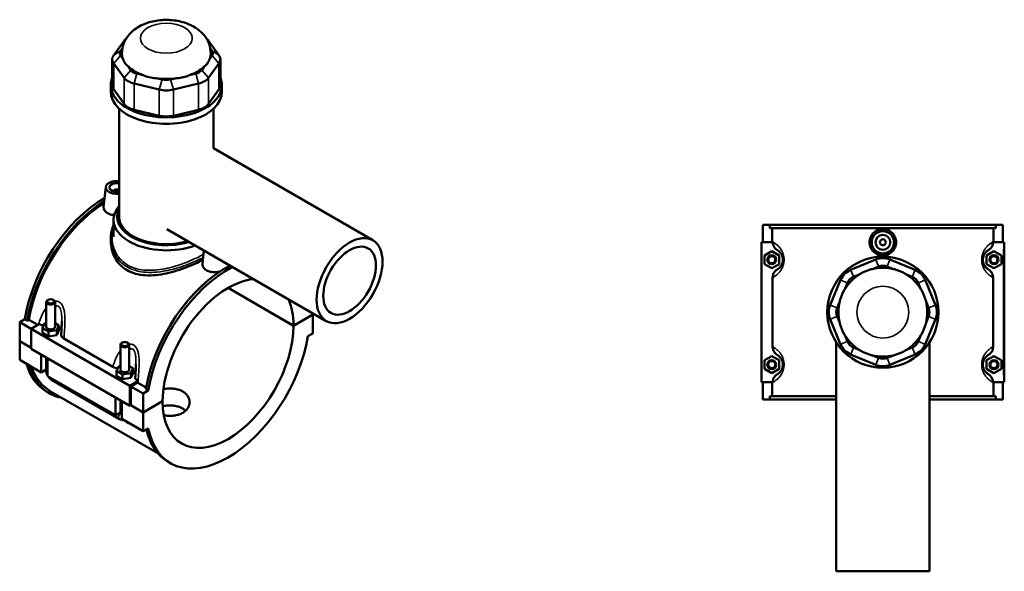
# Model space of a CAD drawing. Header units: millimetres. Extents: x -277 to 997, y -139 to 1170.
# Tile 7 of 7: x -120 to 544, y 797 to 1170. Entities that reach past the tile are written whole.
import ezdxf

# ---------------------------------------------------------------- set-up
doc = ezdxf.new("R2010")
doc.units = ezdxf.units.MM
doc.layers.add('Visible (ANSI)', color=7, linetype='Continuous', lineweight=50)
doc.layers.add('Visible Narrow (ANSI)', color=7, linetype='Continuous', lineweight=35)

msp = doc.modelspace()

# ---------------------------------------------------------------- linework, layer by layer
at = {"layer": 'Visible (ANSI)'}
for p, q in [((-49.99, 1155.58), (-57.01, 1145.79)), ((-52.39, 1148.77), (-51.17, 1150.48)), ((14.02, 1145.79), (7, 1155.58)), ((8.18, 1150.48), (9.4, 1148.77)), ((-50.64, 1143.02), (-52.39, 1145.46)), ((9.4, 1145.46), (7.65, 1143.02)), ((-57.97, 1143.03), (-57.97, 1125.44)), ((-57.01, 1140.27), (-49.99, 1130.48)), ((-45.37, 1135.67), (-47.12, 1138.11)), ((4.13, 1138.11), (2.38, 1135.67)), ((7, 1130.48), (14.02, 1140.27)), ((14.98, 1143.03), (14.98, 1125.44)), ((-37.09, 1132.32), (-41.31, 1133.33)), ((-24.37, 1129.27), (-28.59, 1130.29)), ((-14.4, 1130.29), (-18.62, 1129.27)), ((-1.68, 1133.33), (-5.9, 1132.32)), ((-58.99, 1121.1), (-58.99, 1125.44)), ((-43.23, 1126.58), (-26.28, 1122.53)), ((-16.71, 1122.53), (0.24, 1126.58)), ((16.01, 1121.1), (16.01, 1125.44)), ((-49.99, 1112.89), (-57.01, 1122.67)), ((14.02, 1122.67), (7, 1112.89)), ((-53.37, 1036.59), (-53.37, 1109.7)), ((-26.28, 1104.93), (-43.23, 1108.98)), ((0.24, 1108.98), (-16.71, 1104.93)), ((10.38, 1082.94), (10.38, 1109.7)), ((10.38, 1082.94), (118, 1020.8)), ((-62.36, 1056.74), (-63.8, 1043.34)), ((-56.87, 1054.03), (-56.87, 1053.83)), ((-57.12, 1023.07), (-57.12, 1034.55)), ((381.27, 1031.23), (381.27, 1019.43)), ((381.27, 1031.23), (386.08, 1031.23)), ((386.08, 1031.23), (538.46, 1031.23)), ((386.08, 1028.87), (386.08, 1031.23)), ((538.46, 1031.23), (538.46, 1028.87)), ((538.46, 1031.23), (543.27, 1031.23)), ((543.27, 1031.23), (543.27, 1019.43)), ((-21.12, 1028.38), (86.5, 966.24)), ((538.46, 1028.87), (386.08, 1028.87)), ((387.64, 1019.76), (387.64, 1028.87)), ((536.91, 1019.76), (536.91, 1028.87)), ((-58.99, 1021.87), (-58.99, 1020.05)), ((387.86, 1019.43), (380.27, 1019.43)), ((380.27, 1019.43), (380.27, 925.03)), ((536.69, 1019.43), (543.77, 1019.43)), ((543.77, 1019.43), (544.27, 1019.43)), ((544.27, 925.03), (544.27, 1019.43)), ((3.93, 1013.91), (2.96, 1004.8)), ((382.27, 1010.52), (387.27, 1013.41)), ((382.27, 1004.75), (382.27, 1010.52)), ((387.27, 1013.41), (392.27, 1010.52)), ((392.27, 1010.52), (392.27, 1004.75)), ((537.27, 1013.41), (532.27, 1010.52)), ((532.27, 1010.52), (532.27, 1004.75)), ((542.27, 1010.52), (537.27, 1013.41)), ((542.27, 1004.75), (542.27, 1010.52)), ((387.27, 1001.86), (382.27, 1004.75)), ((392.27, 1004.75), (387.27, 1001.86)), ((457.49, 1007.75), (440.54, 1000.73)), ((484.01, 1000.73), (467.06, 1007.75)), ((532.27, 1004.75), (537.27, 1001.86)), ((537.27, 1001.86), (542.27, 1004.75)), ((442.45, 996.11), (446.68, 997.86)), ((455.18, 1001.38), (459.4, 1003.13)), ((465.14, 1003.13), (469.37, 1001.38)), ((477.87, 997.86), (482.09, 996.11)), ((387.86, 995.62), (387.86, 948.85)), ((433.78, 993.97), (426.75, 977.02)), ((436.64, 987.83), (438.39, 992.05)), ((486.15, 992.05), (487.9, 987.83)), ((497.79, 977.02), (490.77, 993.97)), ((536.69, 948.85), (536.69, 995.62)), ((64.42, 963.07), (20.19, 988.6)), ((20.26, 988.64), (64.42, 963.15)), ((-102.56, 979.08), (-102.56, 962.35)), ((-101.26, 980.55), (-101.68, 980.31)), ((-97.86, 980.55), (-97.44, 980.31)), ((-96.56, 979.08), (-96.56, 962.35)), ((431.37, 975.1), (433.12, 979.33)), ((491.42, 979.33), (493.17, 975.1)), ((64.42, 963.15), (77.5, 970.7)), ((77.5, 970.62), (64.42, 963.07)), ((77.43, 970.66), (77.5, 970.62)), ((77.5, 970.7), (77.5, 971.44)), ((77.5, 957.9), (77.5, 970.62)), ((-120.49, 965.46), (-117.09, 967.42)), ((-120.49, 965.46), (-112.85, 961.05)), ((-120.49, 952.74), (-120.49, 965.46)), ((-115.42, 966.46), (-117.09, 967.42)), ((-114.32, 967.09), (-115.42, 966.46)), ((-108.35, 963.65), (-114.32, 967.09)), ((-107.49, 964.14), (-112.85, 961.05)), ((-105.14, 961.49), (-103.64, 964.71)), ((-103.64, 964.71), (-102.56, 964.88)), ((-96.56, 964.7), (-93.98, 963.22)), ((426.75, 967.45), (433.78, 950.5)), ((433.12, 965.14), (431.37, 969.36)), ((490.77, 950.5), (497.79, 967.45)), ((493.17, 969.36), (491.42, 965.14)), ((-112.85, 961.05), (-112.85, 947.51)), ((-112.85, 961.05), (-46.1, 922.51)), ((-105.14, 958.22), (-105.14, 961.49)), ((-101.05, 959.13), (-105.14, 961.49)), ((-105.14, 958.22), (-101.05, 955.87)), ((-95.48, 960), (-101.05, 959.13)), ((-101.05, 955.87), (-101.05, 959.13)), ((-93.98, 963.22), (-95.48, 960)), ((-95.48, 956.73), (-95.48, 960)), ((-95.48, 956.73), (-93.98, 959.95)), ((-93.98, 959.95), (-93.98, 963.22)), ((74.1, 955.94), (77.5, 957.9)), ((-120.49, 952.74), (-112.85, 948.33)), ((-120.49, 952.66), (-120.42, 952.7)), ((-120.49, 939.94), (-120.49, 952.66)), ((-112.85, 948.25), (-120.49, 952.66)), ((-101.05, 955.87), (-95.48, 956.73)), ((-90.65, 954.42), (-57.58, 935.33)), ((-51.19, 951.65), (-51.62, 951.41)), ((-47.8, 951.65), (-47.38, 951.41)), ((430.77, 951.89), (430.77, 797.23)), ((438.39, 952.41), (436.64, 956.64)), ((487.9, 956.64), (486.15, 952.41)), ((493.77, 951.89), (493.77, 797.23)), ((-112.85, 947.51), (-46.1, 908.97)), ((-52.5, 933.45), (-52.5, 950.18)), ((-46.5, 933.45), (-46.5, 950.18)), ((446.68, 946.6), (442.45, 948.35)), ((482.09, 948.35), (477.87, 946.6)), ((-120.49, 939.94), (-105.92, 931.53)), ((-105.92, 931.53), (-105.92, 943.51)), ((-102.56, 941.57), (-102.56, 932.76)), ((-101.68, 941.06), (-101.68, 929.08)), ((382.27, 939.72), (387.27, 942.61)), ((382.27, 933.95), (382.27, 939.72)), ((387.27, 942.61), (392.27, 939.72)), ((392.27, 939.72), (392.27, 933.95)), ((440.54, 943.73), (457.49, 936.71)), ((459.4, 941.33), (455.18, 943.08)), ((469.37, 943.08), (465.14, 941.33)), ((467.06, 936.71), (484.01, 943.73)), ((537.27, 942.61), (532.27, 939.72)), ((532.27, 939.72), (532.27, 933.95)), ((542.27, 939.72), (537.27, 942.61)), ((542.27, 933.95), (542.27, 939.72)), ((-102.56, 933.47), (-105.92, 931.53)), ((-55.07, 932.59), (-53.58, 935.81)), ((-55.07, 929.32), (-55.07, 932.59)), ((-50.99, 930.23), (-55.07, 932.59)), ((-53.58, 935.81), (-52.5, 935.97)), ((-45.41, 931.09), (-50.99, 930.23)), ((-46.5, 935.8), (-43.92, 934.31)), ((-43.92, 934.31), (-45.41, 931.09)), ((-45.41, 927.83), (-45.41, 931.09)), ((-45.41, 927.83), (-43.92, 931.05)), ((-43.92, 931.05), (-43.92, 934.31)), ((387.27, 931.06), (382.27, 933.95)), ((392.27, 933.95), (387.27, 931.06)), ((532.27, 933.95), (537.27, 931.06)), ((537.27, 931.06), (542.27, 933.95)), ((-101.68, 929.08), (-55.86, 902.63)), ((-98.94, 926.48), (-53.12, 900.03)), ((-55.07, 929.32), (-50.99, 926.96)), ((-50.99, 926.96), (-50.99, 930.23)), ((-50.99, 926.96), (-45.41, 927.83)), ((-46.1, 922.51), (-40.74, 925.61)), ((-40.89, 924.7), (-45.4, 922.1)), ((-35.12, 921.37), (-40.66, 924.57)), ((380.27, 925.03), (387.86, 925.03)), ((381.27, 925.03), (381.27, 913.23)), ((387.64, 915.59), (387.64, 924.71)), ((543.77, 925.03), (536.69, 925.03)), ((536.91, 915.59), (536.91, 924.71)), ((543.27, 925.03), (543.27, 913.23)), ((544.27, 925.03), (543.77, 925.03)), ((-100.43, 917.45), (-102.1, 918.41)), ((-99.67, 918.77), (-27.23, 876.95)), ((-46.1, 908.97), (-46.1, 922.51)), ((-45.4, 922.1), (-37.05, 917.28)), ((-45.4, 922.1), (-45.4, 909.38)), ((-33.65, 919.25), (-37.05, 917.28)), ((-33.65, 919.25), (-35.32, 920.21)), ((-55.86, 902.63), (-55.86, 914.61)), ((-52.5, 903.85), (-52.5, 912.67)), ((-51.62, 912.16), (-51.62, 900.18)), ((-37.05, 917.28), (-37.05, 904.57)), ((-37.05, 904.57), (-23.97, 912.12)), ((-23.97, 912.04), (-37.05, 904.48)), ((-24.04, 912.08), (-23.97, 912.04)), ((386.08, 913.23), (381.27, 913.23)), ((430.77, 915.59), (386.08, 915.59)), ((386.08, 913.23), (386.08, 915.59)), ((386.08, 913.23), (430.77, 913.23)), ((538.46, 915.59), (493.77, 915.59)), ((493.77, 913.23), (538.46, 913.23)), ((538.46, 915.59), (538.46, 913.23)), ((543.27, 913.23), (538.46, 913.23)), ((-52.5, 904.57), (-55.86, 902.63)), ((-45.4, 909.38), (-46.1, 908.97)), ((-37.05, 904.48), (-45.47, 909.34)), ((-45.4, 909.38), (-37.05, 904.57)), ((-37.05, 904.48), (-37.05, 891.77)), ((-51.62, 900.18), (-37.05, 891.77)), ((-37.05, 891.77), (-33.65, 893.73)), ((-18.66, 870.24), (-20.33, 871.2)), ((430.77, 797.23), (493.77, 797.23))]:
    msp.add_line(p, q, dxfattribs=at)
for centre, radius in [((462.27, 1019.43), 7.5), ((462.27, 1019.43), 5), ((462.27, 1019.43), 2), ((387.27, 1007.63), 3), ((537.27, 1007.63), 3), ((387.27, 1007.63), 2.4), ((462.27, 972.23), 37.5), ((537.27, 1007.63), 2.4), ((387.27, 936.83), 3), ((387.27, 936.83), 2.4), ((537.27, 936.83), 3), ((537.27, 936.83), 2.4)]:
    msp.add_circle(centre, radius, dxfattribs=at)
for centre, radius, start, end in [((462.27, 996.2), 12.5, 67.5, 112.5), ((445.32, 989.18), 12.5, 112.5, 157.5), ((462.27, 972.23), 30, 121.31707, 148.68293), ((462.27, 972.23), 30, 105.17253, 119.82747), ((462.27, 972.23), 30, 76.31707, 103.68293), ((462.27, 996.2), 7.5, 67.5, 112.5), ((462.27, 972.23), 30, 60.17253, 74.82747), ((462.27, 972.23), 30, 31.31707, 58.68293), ((479.22, 989.18), 12.5, 22.5, 67.5), ((445.32, 989.18), 7.5, 112.5, 157.5), ((479.22, 989.18), 7.5, 22.5, 67.5), ((462.27, 972.23), 30, 150.17253, 164.82747), ((462.27, 972.23), 30, 15.17253, 29.82747), ((462.27, 972.23), 30, 166.31707, 193.68293), ((462.27, 972.23), 30, 346.31707, 13.68293), ((438.3, 972.23), 12.5, 157.5, 202.5), ((438.3, 972.23), 7.5, 157.5, 202.5), ((486.24, 972.23), 7.5, 337.5, 22.5), ((486.24, 972.23), 12.5, 337.5, 22.5), ((462.27, 972.23), 30, 195.17253, 209.82747), ((462.27, 972.23), 30, 330.17253, 344.82747), ((462.27, 972.23), 30, 211.31707, 238.68293), ((445.32, 955.28), 7.5, 202.5, 247.5), ((462.27, 972.23), 30, 301.31707, 328.68293), ((479.22, 955.28), 7.5, 292.5, 337.5), ((445.32, 955.28), 12.5, 202.5, 247.5), ((462.27, 972.23), 30, 240.17253, 254.82747), ((462.27, 972.23), 30, 285.17253, 299.82747), ((479.22, 955.28), 12.5, 292.5, 337.5), ((462.27, 972.23), 30, 256.31707, 283.68293), ((462.27, 948.26), 7.5, 247.5, 292.5), ((462.27, 948.26), 12.5, 247.5, 292.5)]:
    msp.add_arc(centre, radius, start, end, dxfattribs=at)
for centre, major_axis, start_param, end_param in [((-38.44, 1152.82), (-12.5, 0), 5.657988, 5.890486), ((-4.55, 1152.82), (12.5, 0), 0.392699, 0.625197), ((-45.47, 1143.03), (-12.5, 0), 5.890486, 6.675884), ((-45.47, 1147.11), (-7.5, 0), 5.890486, 6.675884), ((-21.49, 1147.11), (-30, 0), 6.276962, 6.521997), ((-21.49, 1147.11), (30, 0), 6.044373, 6.289408), ((2.48, 1147.11), (7.5, 0), 5.890486, 6.675884), ((2.48, 1143.03), (12.5, 0), 5.890486, 6.675884), ((-21.49, 1147.11), (30, 0), 3.688179, 4.165803), ((-21.49, 1147.11), (30, 0), 5.258975, 5.736599), ((-21.49, 1125.44), (-37.5, 0), 6.048278, 9.659685), ((-38.44, 1133.25), (-12.5, 0), 0.392699, 1.178097), ((-38.44, 1137.33), (-7.5, 0), 0.392699, 1.178097), ((-21.49, 1147.11), (30, 0), 4.473577, 4.951201), ((-4.55, 1137.33), (-7.5, 0), 1.963495, 2.748894), ((-4.55, 1133.25), (12.5, 0), 5.105088, 5.890486), ((-45.47, 1125.44), (-12.5, 0), 0, 0.392699), ((-21.49, 1133.28), (-7.5, 0), 1.178097, 1.963495), ((2.48, 1125.44), (12.5, 0), 5.890486, 6.283185), ((-21.49, 1121.1), (-37.5, 0), 0, 3.141593), ((-21.49, 1129.19), (12.5, 0), 4.31969, 5.105088), ((-38.44, 1115.65), (-12.5, 0), 0.392699, 1.178097), ((-4.55, 1115.65), (-12.5, 0), 1.963495, 2.748894), ((-21.49, 1111.6), (-12.5, 0), 1.178097, 1.963495), ((-54.87, 1056.48), (-7.5, 0), 4.510971, 8.055399), ((-54.87, 1056.48), (-5, 0), 4.407604, 8.158767), ((-54.87, 1054.03), (-2, 0), 3.863994, 6.460896), ((-63.21, 985.77), (-38.89, -67.36), 3.925907, 5.295511), ((-61.55, 984.8), (38.89, 67.36), 0.818748, 2.153918), ((-61.55, 984.8), (-38.13, -66.03), 3.963667, 5.291407), ((-21.49, 1034.55), (-35.63, 0), 5.820231, 8.433071), ((-21.49, 1036.59), (-33.13, 0), 6.007593, 8.339107), ((-21.49, 1036.59), (-31.88, 0), 0, 2.043756), ((18.56, 938.56), (38.89, 67.36), 0.730134, 2.153918), ((20.22, 937.59), (-38.89, -67.36), 3.871726, 5.295511), ((20.22, 937.59), (31.25, 54.13), 0.383972, 2.355394), ((-99.56, 979.08), (3, 0), 2.356194, 7.068583), ((20.22, 937.59), (31.25, 54.13), 5.498587, 5.899214), ((-99.56, 962.35), (-3, 0), 0, 3.141593), ((-99.56, 959.09), (7.5, 0), 0.250955, 0.732403), ((20.22, 937.59), (-31.25, -54.13), 5.498587, 8.63858), ((-49.5, 950.18), (3, 0), 2.356194, 7.068583), ((20.22, 937.59), (-38.89, -67.36), 5.700064, 8.437103), ((-63.21, 985.77), (-38.89, -67.36), 5.785071, 6.283185), ((-61.55, 984.8), (-38.89, -67.36), 5.785071, 6.48154), ((-61.55, 984.8), (-38.13, -66.03), 5.823191, 6.283185), ((-49.5, 933.45), (-3, 0), 0, 3.141593), ((-49.5, 930.18), (7.5, 0), 0.250955, 0.732403), ((18.56, 938.56), (-38.89, -67.36), 5.731143, 6.283185)]:
    msp.add_ellipse(centre, major_axis=major_axis, ratio=0.57735, start_param=start_param, end_param=end_param, dxfattribs=at)
for centre, major_axis in [((102.25, 993.52), (15.75, 27.28)), ((102.25, 993.52), (12.6, 21.82)), ((-99.56, 979.57), (-2.4, 0)), ((-49.5, 950.67), (-2.4, 0))]:
    msp.add_ellipse(centre, major_axis=major_axis, ratio=0.57735, dxfattribs=at)
for points, knots in [([(8.5, 1147.22), (8.48, 1149.37), (8.07, 1151.49), (6.59, 1155.53), (5.48, 1157.4), (2.63, 1160.99), (0.8, 1162.59), (-3.63, 1165.61), (-6.32, 1166.84), (-12.21, 1168.74), (-15.43, 1169.32), (-21.91, 1169.75), (-25.16, 1169.6), (-31.54, 1168.54), (-34.66, 1167.65), (-40.55, 1164.94), (-43.33, 1163.15), (-47.63, 1158.71), (-49.29, 1156.3), (-51.06, 1151.51), (-51.47, 1149.37), (-51.49, 1147.22)], [5.50401, 5.50401, 5.50401, 5.50401, 5.706621, 5.706621, 5.927202, 5.927202, 6.201797, 6.201797, 6.558543, 6.558543, 6.954801, 6.954801, 7.346992, 7.346992, 7.74142, 7.74142, 8.130122, 8.130122, 8.429783, 8.429783, 8.633157, 8.633157, 8.633157, 8.633157]), ([(-50.64, 1143.02), (-50.27, 1141.94), (-49.77, 1140.98), (-49.21, 1140.2), (-48.65, 1139.42), (-47.94, 1138.69), (-47.12, 1138.11)], [-0.4379883, -0.4379883, -0.4379883, -0.4379883, 0, 0, 0, 0.4379883, 0.4379883, 0.4379883, 0.4379883]), ([(4.13, 1138.11), (4.95, 1138.69), (5.66, 1139.42), (6.22, 1140.2), (6.78, 1140.98), (7.28, 1141.94), (7.65, 1143.02)], [-0.4379883, -0.4379883, -0.4379883, -0.4379883, 0, 0, 0, 0.4379883, 0.4379883, 0.4379883, 0.4379883]), ([(-37.09, 1132.32), (-35.75, 1131.65), (-34.32, 1131.15), (-32.97, 1130.83), (-31.63, 1130.5), (-30.11, 1130.3), (-28.59, 1130.29)], [-0.4379883, -0.4379883, -0.4379883, -0.4379883, 0, 0, 0, 0.4379883, 0.4379883, 0.4379883, 0.4379883]), ([(-14.4, 1130.29), (-12.88, 1130.3), (-11.36, 1130.5), (-10.02, 1130.83), (-8.67, 1131.15), (-7.24, 1131.65), (-5.9, 1132.32)], [-0.4379883, -0.4379883, -0.4379883, -0.4379883, 0, 0, 0, 0.4379883, 0.4379883, 0.4379883, 0.4379883]), ([(-56.66, 1037.84), (-57.22, 1037.88), (-57.77, 1037.95), (-59.41, 1038.28), (-60.42, 1038.65), (-62.01, 1039.57), (-62.69, 1040.18), (-63.6, 1041.53), (-63.82, 1042.28), (-63.81, 1043.1), (-63.81, 1043.22), (-63.79, 1043.34)], [2.197951, 2.197951, 2.197951, 2.197951, 2.360736, 2.360736, 2.698215, 2.698215, 3.035694, 3.035694, 3.373173, 3.373173, 3.428959, 3.428959, 3.428959, 3.428959]), ([(-58.99, 1021.87), (-58.99, 1022.67), (-58.95, 1023.47), (-58.79, 1025.05), (-58.67, 1025.84), (-58.34, 1027.38), (-58.14, 1028.14), (-57.67, 1029.58), (-57.41, 1030.26), (-57.12, 1030.93)], [25.886316, 25.886316, 25.886316, 25.886316, 26.185313, 26.185313, 26.481992, 26.481992, 26.774257, 26.774257, 27.047153, 27.047153, 27.047153, 27.047153]), ([(471.24, 1019.43), (471.24, 1018.31), (471.01, 1017.11), (470.09, 1014.91), (469.4, 1013.9), (467.81, 1012.32), (466.8, 1011.64), (464.6, 1010.73), (463.4, 1010.51), (461.15, 1010.51), (459.95, 1010.73), (457.75, 1011.64), (456.74, 1012.32), (455.14, 1013.9), (454.45, 1014.91), (453.53, 1017.11), (453.31, 1018.31), (453.31, 1020.56), (453.53, 1021.76), (454.45, 1023.96), (455.14, 1024.96), (456.74, 1026.54), (457.75, 1027.22), (459.95, 1028.13), (461.15, 1028.35), (463.4, 1028.35), (464.6, 1028.13), (466.8, 1027.22), (467.81, 1026.54), (469.4, 1024.96), (470.09, 1023.96), (471.01, 1021.76), (471.24, 1020.56), (471.24, 1019.43)], [0, 0, 0, 0, 0.337479, 0.337479, 0.674958, 0.674958, 1.012033, 1.012033, 1.349107, 1.349107, 1.686182, 1.686182, 2.023257, 2.023257, 2.360736, 2.360736, 2.698215, 2.698215, 3.035694, 3.035694, 3.373173, 3.373173, 3.710248, 3.710248, 4.047322, 4.047322, 4.384397, 4.384397, 4.721472, 4.721472, 5.058951, 5.058951, 5.39643, 5.39643, 5.39643, 5.39643]), ([(3.26, 1007.64), (2.04, 1006.98), (0.73, 1006.31), (-2.72, 1004.66), (-4.95, 1003.69), (-9.57, 1001.87), (-11.97, 1001.02), (-16.77, 999.53), (-19.18, 998.9), (-23.82, 997.9), (-26.23, 997.51), (-31.03, 997.05), (-33.42, 996.98), (-38.04, 997.28), (-40.26, 997.64), (-44.4, 998.8), (-46.31, 999.6), (-49.71, 1001.56), (-51.29, 1002.77), (-54.06, 1005.6), (-55.24, 1007.21), (-57.13, 1010.67), (-57.85, 1012.53), (-58.78, 1016.3), (-58.99, 1018.21), (-58.99, 1020.05)], [6.000791, 6.000791, 6.000791, 6.000791, 6.480829, 6.480829, 7.200111, 7.200111, 7.919393, 7.919393, 8.638675, 8.638675, 9.35978, 9.35978, 10.080885, 10.080885, 10.80199, 10.80199, 11.523094, 11.523094, 12.244199, 12.244199, 12.965304, 12.965304, 13.686409, 13.686409, 14.407514, 14.407514, 14.407514, 14.407514]), ([(387.86, 1019.43), (387.88, 1018.83), (387.99, 1018.23), (388.4, 1017.01), (388.72, 1016.4), (389.65, 1015.14), (390.33, 1014.54), (391.09, 1014.09)], [-0.6534009, -0.6534009, -0.6534009, -0.6534009, -0.4708873, -0.4708873, -0.2673709, -0.2673709, 0, 0, 0, 0]), ([(533.45, 1014.09), (534.07, 1014.45), (534.63, 1014.91), (535.58, 1016), (535.96, 1016.63), (536.5, 1017.98), (536.66, 1018.7), (536.69, 1019.43)], [-0.6743181, -0.6743181, -0.6743181, -0.6743181, -0.4592679, -0.4592679, -0.2415207, -0.2415207, -0.0216276, -0.0216276, -0.0216276, -0.0216276]), ([(391.09, 1014.09), (391.23, 1014.01), (391.38, 1013.91), (391.79, 1013.63), (392.07, 1013.41), (392.62, 1012.9), (392.88, 1012.63), (393.36, 1012.02), (393.59, 1011.7), (393.95, 1011.05), (394.09, 1010.77), (394.36, 1010.1), (394.5, 1009.7), (394.66, 1008.95), (394.72, 1008.62), (394.76, 1008.07), (394.77, 1007.85), (394.77, 1007.63), (394.77, 1007.42), (394.76, 1007.2), (394.72, 1006.64), (394.66, 1006.31), (394.5, 1005.56), (394.36, 1005.16), (394.09, 1004.49), (393.95, 1004.21), (393.59, 1003.57), (393.36, 1003.24), (392.88, 1002.63), (392.62, 1002.36), (392.07, 1001.86), (391.79, 1001.64), (391.38, 1001.35), (391.23, 1001.26), (391.09, 1001.18)], [0.742388, 0.742388, 0.742388, 0.742388, 1.062138, 1.062138, 1.567436, 1.567436, 1.970595, 1.970595, 2.320708, 2.320708, 2.548194, 2.548194, 2.813573, 2.813573, 3.00426, 3.00426, 3.12344, 3.12344, 3.12344, 3.24262, 3.24262, 3.433307, 3.433307, 3.698686, 3.698686, 3.926172, 3.926172, 4.276286, 4.276286, 4.679444, 4.679444, 5.184742, 5.184742, 5.504492, 5.504492, 5.504492, 5.504492]), ([(533.45, 1001.18), (533.32, 1001.26), (533.17, 1001.35), (532.75, 1001.64), (532.47, 1001.86), (531.93, 1002.36), (531.67, 1002.63), (531.18, 1003.24), (530.95, 1003.57), (530.59, 1004.21), (530.45, 1004.49), (530.18, 1005.16), (530.05, 1005.56), (529.88, 1006.31), (529.83, 1006.64), (529.78, 1007.2), (529.77, 1007.42), (529.77, 1007.63), (529.77, 1007.85), (529.78, 1008.07), (529.83, 1008.62), (529.88, 1008.95), (530.05, 1009.7), (530.18, 1010.1), (530.45, 1010.77), (530.59, 1011.05), (530.95, 1011.7), (531.18, 1012.02), (531.67, 1012.63), (531.93, 1012.9), (532.47, 1013.41), (532.75, 1013.63), (533.17, 1013.91), (533.32, 1014.01), (533.45, 1014.09)], [0.742388, 0.742388, 0.742388, 0.742388, 1.062138, 1.062138, 1.567437, 1.567437, 1.970595, 1.970595, 2.320708, 2.320708, 2.548194, 2.548194, 2.813573, 2.813573, 3.00426, 3.00426, 3.12344, 3.12344, 3.12344, 3.24262, 3.24262, 3.433307, 3.433307, 3.698686, 3.698686, 3.926172, 3.926172, 4.276285, 4.276285, 4.679443, 4.679443, 5.184742, 5.184742, 5.504492, 5.504492, 5.504492, 5.504492]), ([(14.73, 999.7), (13.79, 999.48), (12.81, 999.34), (10.75, 999.23), (9.55, 999.3), (7.34, 999.74), (6.33, 1000.12), (5.54, 1000.58), (4.74, 1001.03), (4.06, 1001.64), (3.15, 1003), (2.93, 1003.75), (2.94, 1004.56), (2.94, 1004.68), (2.96, 1004.8)], [4.44075, 4.44075, 4.44075, 4.44075, 4.721472, 4.721472, 5.058951, 5.058951, 5.39643, 5.39643, 5.39643, 5.733909, 5.733909, 6.071388, 6.071388, 6.127174, 6.127174, 6.127174, 6.127174]), ([(391.09, 1001.18), (390.48, 1000.81), (389.92, 1000.35), (388.97, 999.26), (388.59, 998.64), (388.01, 997.22), (387.86, 996.42), (387.86, 995.62)], [-0.6743181, -0.6743181, -0.6743181, -0.6743181, -0.4592679, -0.4592679, -0.2415207, -0.2415207, 0, 0, 0, 0]), ([(536.69, 995.62), (536.69, 996.3), (536.58, 996.97), (536.14, 998.26), (535.83, 998.86), (534.89, 1000.12), (534.22, 1000.72), (533.45, 1001.18)], [-0.6750469, -0.6750469, -0.6750469, -0.6750469, -0.4708873, -0.4708873, -0.2673709, -0.2673709, 0, 0, 0, 0]), ([(-107.49, 964.14), (-107.04, 963.91), (-106.54, 963.71), (-105.47, 963.4), (-104.91, 963.29), (-104.33, 963.23)], [-0.6534009, -0.6534009, -0.6534009, -0.6534009, -0.4708873, -0.4708873, -0.2941174, -0.2941174, -0.2941174, -0.2941174]), ([(-92.06, 966.15), (-92.06, 965.58), (-92.07, 964.99), (-92.1, 963.81), (-92.13, 963.22), (-92.18, 962.03), (-92.22, 961.43), (-92.29, 960.22), (-92.33, 959.62), (-92.41, 958.41), (-92.46, 957.81), (-92.5, 957.21)], [4.5710526, 4.5710526, 4.5710526, 4.5710526, 4.7654316, 4.7654316, 4.9598106, 4.9598106, 5.1541896, 5.1541896, 5.3485686, 5.3485686, 5.5429476, 5.5429476, 5.5429476, 5.5429476]), ([(-92.5, 957.21), (-92.51, 957.07), (-92.51, 956.92), (-92.44, 956.36), (-92.27, 955.95), (-91.67, 955.14), (-91.22, 954.75), (-90.65, 954.42)], [-0.533321, -0.533321, -0.533321, -0.533321, -0.4592679, -0.4592679, -0.2415207, -0.2415207, 0, 0, 0, 0]), ([(387.86, 948.85), (387.86, 948.17), (387.97, 947.49), (388.4, 946.21), (388.72, 945.6), (389.65, 944.34), (390.33, 943.74), (391.09, 943.29)], [-0.6750469, -0.6750469, -0.6750469, -0.6750469, -0.4708873, -0.4708873, -0.2673709, -0.2673709, 0, 0, 0, 0]), ([(533.45, 943.29), (534.07, 943.65), (534.63, 944.11), (535.58, 945.2), (535.96, 945.83), (536.53, 947.25), (536.69, 948.04), (536.69, 948.85)], [-0.6743181, -0.6743181, -0.6743181, -0.6743181, -0.4592679, -0.4592679, -0.2415207, -0.2415207, 0, 0, 0, 0]), ([(391.09, 943.29), (391.23, 943.21), (391.38, 943.11), (391.79, 942.83), (392.07, 942.61), (392.62, 942.1), (392.88, 941.83), (393.36, 941.22), (393.59, 940.9), (393.95, 940.25), (394.09, 939.97), (394.36, 939.3), (394.5, 938.9), (394.66, 938.15), (394.72, 937.82), (394.76, 937.27), (394.77, 937.05), (394.77, 936.83), (394.77, 936.62), (394.76, 936.4), (394.72, 935.84), (394.66, 935.51), (394.5, 934.76), (394.36, 934.36), (394.09, 933.69), (393.95, 933.41), (393.59, 932.77), (393.36, 932.44), (392.88, 931.83), (392.62, 931.56), (392.07, 931.06), (391.79, 930.84), (391.38, 930.55), (391.23, 930.46), (391.09, 930.38)], [0.742388, 0.742388, 0.742388, 0.742388, 1.062138, 1.062138, 1.567436, 1.567436, 1.970595, 1.970595, 2.320708, 2.320708, 2.548194, 2.548194, 2.813573, 2.813573, 3.00426, 3.00426, 3.12344, 3.12344, 3.12344, 3.24262, 3.24262, 3.433307, 3.433307, 3.698686, 3.698686, 3.926172, 3.926172, 4.276285, 4.276285, 4.679444, 4.679444, 5.184742, 5.184742, 5.504492, 5.504492, 5.504492, 5.504492]), ([(533.45, 930.38), (533.32, 930.46), (533.17, 930.55), (532.75, 930.84), (532.47, 931.06), (531.93, 931.56), (531.67, 931.83), (531.18, 932.44), (530.95, 932.77), (530.59, 933.41), (530.45, 933.69), (530.18, 934.36), (530.05, 934.76), (529.88, 935.51), (529.83, 935.84), (529.78, 936.4), (529.77, 936.62), (529.77, 936.83), (529.77, 937.05), (529.78, 937.27), (529.83, 937.82), (529.88, 938.15), (530.05, 938.9), (530.18, 939.3), (530.45, 939.97), (530.59, 940.25), (530.95, 940.9), (531.18, 941.22), (531.67, 941.83), (531.93, 942.1), (532.47, 942.61), (532.75, 942.83), (533.17, 943.11), (533.32, 943.21), (533.45, 943.29)], [0.742279, 0.742279, 0.742279, 0.742279, 1.062031, 1.062031, 1.567329, 1.567329, 1.970487, 1.970487, 2.3206, 2.3206, 2.548086, 2.548086, 2.813464, 2.813464, 3.004151, 3.004151, 3.123331, 3.123331, 3.123331, 3.242511, 3.242511, 3.433198, 3.433198, 3.698576, 3.698576, 3.926062, 3.926062, 4.276175, 4.276175, 4.679333, 4.679333, 5.184631, 5.184631, 5.504383, 5.504383, 5.504383, 5.504383]), ([(-102.56, 932.76), (-102.56, 932.23), (-102.49, 931.72), (-102.25, 930.74), (-102.09, 930.27), (-101.82, 929.69), (-101.75, 929.56), (-101.68, 929.43)], [1.5707963, 1.5707963, 1.5707963, 1.5707963, 1.8849556, 1.8849556, 2.1991149, 2.1991149, 2.2930913, 2.2930913, 2.2930913, 2.2930913]), ([(-57.58, 935.33), (-57.1, 935.05), (-56.54, 934.82), (-55.41, 934.49), (-54.85, 934.39), (-54.27, 934.32)], [-0.6750469, -0.6750469, -0.6750469, -0.6750469, -0.4708873, -0.4708873, -0.2941174, -0.2941174, -0.2941174, -0.2941174]), ([(-42, 937.25), (-42, 936.67), (-42.01, 936.09), (-42.04, 934.91), (-42.06, 934.32), (-42.12, 933.12), (-42.15, 932.52), (-42.23, 931.32), (-42.27, 930.72), (-42.35, 929.51), (-42.39, 928.91), (-42.44, 928.3)], [4.5710526, 4.5710526, 4.5710526, 4.5710526, 4.7654316, 4.7654316, 4.9598106, 4.9598106, 5.1541896, 5.1541896, 5.3485686, 5.3485686, 5.5429476, 5.5429476, 5.5429476, 5.5429476]), ([(-101.38, 928.91), (-101.3, 928.78), (-101.22, 928.66), (-100.85, 928.13), (-100.53, 927.75), (-99.8, 927.06), (-99.4, 926.75), (-98.94, 926.48)], [2.4192976, 2.4192976, 2.4192976, 2.4192976, 2.5132741, 2.5132741, 2.8274334, 2.8274334, 3.1415927, 3.1415927, 3.1415927, 3.1415927]), ([(-42.44, 928.3), (-42.45, 928.16), (-42.44, 928.02), (-42.38, 927.46), (-42.21, 927.05), (-41.64, 926.27), (-41.24, 925.92), (-40.74, 925.61)], [-0.533321, -0.533321, -0.533321, -0.533321, -0.4592679, -0.4592679, -0.2415207, -0.2415207, -0.0216276, -0.0216276, -0.0216276, -0.0216276]), ([(391.09, 930.38), (390.48, 930.01), (389.92, 929.55), (388.97, 928.46), (388.59, 927.84), (388.04, 926.48), (387.89, 925.76), (387.86, 925.03)], [-0.6743181, -0.6743181, -0.6743181, -0.6743181, -0.4592679, -0.4592679, -0.2415207, -0.2415207, -0.0216276, -0.0216276, -0.0216276, -0.0216276]), ([(536.69, 925.03), (536.66, 925.64), (536.55, 926.24), (536.14, 927.46), (535.83, 928.06), (534.89, 929.32), (534.22, 929.92), (533.45, 930.38)], [-0.6534009, -0.6534009, -0.6534009, -0.6534009, -0.4708873, -0.4708873, -0.2673709, -0.2673709, 0, 0, 0, 0]), ([(-23.44, 920.24), (-22.79, 920.35), (-22.13, 920.44), (-20.51, 920.61), (-19.5, 920.67), (-17.48, 920.64), (-16.47, 920.56), (-14.54, 920.25), (-13.61, 920.03), (-11.9, 919.44), (-11.11, 919.09), (-10.41, 918.68)], [8.114249, 8.114249, 8.114249, 8.114249, 8.307308, 8.307308, 8.604021, 8.604021, 8.900735, 8.900735, 9.197449, 9.197449, 9.494162, 9.494162, 9.494162, 9.494162]), ([(-10.41, 918.68), (-9.71, 918.28), (-9.05, 917.8), (-7.9, 916.73), (-7.4, 916.13), (-6.6, 914.86), (-6.3, 914.19), (-5.91, 912.82), (-5.81, 912.13), (-5.81, 910.79), (-5.91, 910.1), (-6.3, 908.73), (-6.6, 908.06), (-7.4, 906.79), (-7.9, 906.2), (-9.05, 905.13), (-9.71, 904.65), (-11.11, 903.84), (-11.9, 903.49), (-13.61, 902.9), (-14.54, 902.67), (-16.47, 902.36), (-17.48, 902.28), (-19.5, 902.25), (-20.51, 902.3), (-22.03, 902.46), (-22.57, 902.53), (-23.12, 902.62)], [0, 0, 0, 0, 0.296714, 0.296714, 0.593427, 0.593427, 0.890141, 0.890141, 1.186854, 1.186854, 1.483526, 1.483526, 1.780198, 1.780198, 2.076869, 2.076869, 2.373541, 2.373541, 2.670212, 2.670212, 2.966884, 2.966884, 3.263555, 3.263555, 3.560227, 3.560227, 3.721896, 3.721896, 3.721896, 3.721896]), ([(-10.41, 907.15), (-11.11, 907.56), (-11.89, 907.92), (-13.61, 908.52), (-14.54, 908.75), (-16.47, 909.09), (-17.47, 909.19), (-19.5, 909.25), (-20.51, 909.22), (-22.27, 909.07), (-23.07, 908.97), (-23.88, 908.83)], [0, 0, 0, 0, 0.296243, 0.296243, 0.592485, 0.592485, 0.888728, 0.888728, 1.184971, 1.184971, 1.420004, 1.420004, 1.420004, 1.420004]), ([(-8.43, 905.71), (-8.45, 905.72), (-8.46, 905.74), (-9.05, 906.28), (-9.71, 906.75), (-10.41, 907.15)], [9.1749248, 9.1749248, 9.1749248, 9.1749248, 9.1832276, 9.1832276, 9.4794703, 9.4794703, 9.4794703, 9.4794703]), ([(-53.12, 900.03), (-52.66, 899.76), (-52.15, 899.55), (-51.14, 899.34), (-50.68, 899.31), (-50.21, 899.36)], [3.1415927, 3.1415927, 3.1415927, 3.1415927, 3.4557519, 3.4557519, 3.6781723, 3.6781723, 3.6781723, 3.6781723]), ([(-46.71, 897.34), (-46.72, 897.33), (-46.73, 897.31), (-46.8, 897.25), (-46.88, 897.21), (-47.04, 897.21), (-47.1, 897.22), (-47.23, 897.26), (-47.3, 897.3), (-47.45, 897.38), (-47.53, 897.44), (-47.69, 897.56), (-47.77, 897.63), (-48.01, 897.86), (-48.16, 898.03), (-48.33, 898.23), (-48.36, 898.28), (-48.4, 898.32)], [1.8391179, 1.8391179, 1.8391179, 1.8391179, 1.8555374, 1.8555374, 1.9190109, 1.9190109, 1.9507476, 1.9507476, 1.9824844, 1.9824844, 2.0142211, 2.0142211, 2.0459578, 2.0459578, 2.1094313, 2.1094313, 2.1258508, 2.1258508, 2.1258508, 2.1258508])]:
    msp.add_open_spline(points, degree=3, knots=knots, dxfattribs=at)
for points in [[(387.65, 1019.43), (387.64, 1019.54), (387.64, 1019.65), (387.64, 1019.76)], [(536.91, 1019.76), (536.91, 1019.65), (536.9, 1019.54), (536.9, 1019.43)], [(20.81, 1004.17), (20.76, 1003.82), (20.64, 1003.47), (20.45, 1003.12)], [(447.35, 998.26), (447.13, 998.13), (446.9, 998), (446.68, 997.86)], [(455.18, 1001.38), (454.92, 1001.32), (454.67, 1001.25), (454.42, 1001.19)], [(470.13, 1001.19), (469.87, 1001.25), (469.62, 1001.32), (469.37, 1001.38)], [(477.87, 997.86), (477.64, 998), (477.42, 998.13), (477.19, 998.26)], [(436.64, 987.83), (436.51, 987.6), (436.38, 987.38), (436.25, 987.15)], [(488.3, 987.15), (488.17, 987.38), (488.04, 987.6), (487.9, 987.83)], [(433.32, 980.08), (433.25, 979.83), (433.19, 979.58), (433.12, 979.33)], [(491.42, 979.33), (491.36, 979.58), (491.3, 979.83), (491.23, 980.08)], [(433.12, 965.14), (433.19, 964.88), (433.25, 964.63), (433.32, 964.38)], [(491.23, 964.38), (491.3, 964.63), (491.36, 964.88), (491.42, 965.14)], [(436.25, 957.31), (436.38, 957.08), (436.51, 956.86), (436.64, 956.64)], [(487.9, 956.64), (488.04, 956.86), (488.17, 957.08), (488.3, 957.31)], [(446.68, 946.6), (446.9, 946.47), (447.13, 946.34), (447.35, 946.21)], [(477.19, 946.21), (477.42, 946.34), (477.64, 946.47), (477.87, 946.6)], [(454.42, 943.28), (454.67, 943.21), (454.92, 943.14), (455.18, 943.08)], [(469.37, 943.08), (469.62, 943.14), (469.87, 943.21), (470.13, 943.28)], [(-40.74, 925.61), (-40.79, 925.3), (-40.84, 925), (-40.89, 924.7)], [(-40.66, 924.57), (-40.74, 924.61), (-40.81, 924.66), (-40.89, 924.7)], [(387.64, 924.71), (387.64, 924.82), (387.64, 924.92), (387.65, 925.03)], [(536.9, 925.03), (536.9, 924.92), (536.91, 924.82), (536.91, 924.71)]]:
    msp.add_open_spline(points, degree=3, dxfattribs=at)
at = {"layer": 'Visible Narrow (ANSI)'}
for p, q in [((-49.1, 1156.15), (-49.99, 1155.58)), ((6.11, 1156.15), (7, 1155.58)), ((-57.01, 1145.79), (-52.39, 1148.77)), ((-52.39, 1145.46), (-57.01, 1140.27)), ((9.4, 1148.77), (14.02, 1145.79)), ((9.4, 1145.46), (14.02, 1140.27)), ((-57.01, 1122.67), (-57.01, 1140.27)), ((14.02, 1140.27), (14.02, 1122.67)), ((-45.37, 1135.67), (-49.99, 1130.48)), ((-49.99, 1130.48), (-49.99, 1112.89)), ((-41.31, 1133.33), (-43.23, 1126.58)), ((-1.68, 1133.33), (0.24, 1126.58)), ((2.38, 1135.67), (7, 1130.48)), ((7, 1112.89), (7, 1130.48)), ((-43.23, 1108.98), (-43.23, 1126.58)), ((-24.37, 1129.27), (-26.28, 1122.53)), ((-18.62, 1129.27), (-16.71, 1122.53)), ((0.24, 1126.58), (0.24, 1108.98)), ((-26.28, 1122.53), (-26.28, 1104.93)), ((-16.71, 1104.93), (-16.71, 1122.53)), ((543.77, 1014.71), (543.77, 929.75)), ((459.31, 1003.36), (457.59, 1007.52)), ((465.24, 1003.36), (466.96, 1007.52)), ((440.64, 1000.5), (442.36, 996.34)), ((482.19, 996.34), (483.91, 1000.5)), ((438.16, 992.15), (434.01, 993.87)), ((486.38, 992.15), (490.54, 993.87)), ((431.14, 975.2), (426.99, 976.92)), ((493.4, 975.2), (497.56, 976.92)), ((431.14, 969.27), (426.99, 967.54)), ((493.4, 969.27), (497.56, 967.54)), ((438.16, 952.32), (434.01, 950.6)), ((486.38, 952.32), (490.54, 950.6)), ((442.36, 948.12), (440.64, 943.97)), ((482.19, 948.12), (483.91, 943.97)), ((459.31, 941.1), (457.59, 936.94)), ((465.24, 941.1), (466.96, 936.94))]:
    msp.add_line(p, q, dxfattribs=at)
msp.add_circle((462.27, 972.23), 17.5, dxfattribs=at)
msp.add_ellipse((-21.49, 1157.23), major_axis=(-17.5, 0), ratio=0.57735, dxfattribs=at)
for centre, major_axis, start_param, end_param in [((-99.56, 932.76), (-3, 0), 0, 0.785398), ((-97.44, 929.08), (-1.5, -2.6), 5.497787, 6.283185), ((-51.62, 902.63), (-1.5, -2.6), 4.354069, 6.283185), ((-49.5, 903.85), (-3, 0), 0, 0.785398)]:
    msp.add_ellipse(centre, major_axis=major_axis, ratio=0.57735, start_param=start_param, end_param=end_param, dxfattribs=at)
for points, knots in [([(3.66, 1011.35), (2.55, 1010.72), (1.37, 1010.1), (-3.46, 1007.68), (-7.52, 1005.96), (-15.74, 1003.15), (-19.89, 1002.03), (-28.99, 1000.46), (-33.92, 1000.22), (-41.09, 1001.32), (-43.6, 1002.05), (-47.28, 1003.78), (-48.6, 1004.57), (-52.73, 1007.71), (-54.94, 1010.64), (-57.21, 1016), (-57.75, 1018.23), (-58.19, 1023.26), (-57.92, 1026.07), (-57.12, 1028.74)], [17.321719, 17.321719, 17.321719, 17.321719, 17.775772, 17.775772, 19.100151, 19.100151, 20.354901, 20.354901, 21.88022, 21.88022, 22.780004, 22.780004, 23.342615, 23.342615, 24.715063, 24.715063, 25.602708, 25.602708, 26.688688, 26.688688, 26.688688, 26.688688]), ([(-58.99, 1021.87), (-58.99, 1021.14), (-58.96, 1020.4), (-58.66, 1017.37), (-58.07, 1015.1), (-55.69, 1009.64), (-53.38, 1006.65), (-49.11, 1003.42), (-47.75, 1002.59), (-43.95, 1000.79), (-41.36, 1000.02), (-33.96, 998.82), (-28.89, 999), (-19.55, 1000.49), (-15.29, 1001.59), (-6.87, 1004.38), (-2.72, 1006.1), (1.8, 1008.34), (2.63, 1008.77), (3.43, 1009.21)], [-25.886316, -25.886316, -25.886316, -25.886316, -25.602708, -25.602708, -24.715063, -24.715063, -23.342615, -23.342615, -22.780004, -22.780004, -21.88022, -21.88022, -20.354901, -20.354901, -19.100151, -19.100151, -17.775772, -17.775772, -17.466755, -17.466755, -17.466755, -17.466755]), ([(387.86, 995.62), (388.22, 995.8), (388.63, 996.03), (389.6, 996.64), (390.17, 997.04), (391.26, 997.97), (391.77, 998.46), (392.74, 999.58), (393.2, 1000.18), (393.92, 1001.36), (394.19, 1001.88), (394.74, 1003.1), (395, 1003.84), (395.33, 1005.21), (395.44, 1005.82), (395.54, 1006.84), (395.55, 1007.24), (395.55, 1007.63), (395.55, 1008.03), (395.54, 1008.43), (395.44, 1009.44), (395.33, 1010.05), (395, 1011.43), (394.74, 1012.16), (394.19, 1013.39), (393.92, 1013.9), (393.2, 1015.08), (392.74, 1015.68), (391.77, 1016.8), (391.26, 1017.29), (390.17, 1018.22), (389.6, 1018.62), (388.54, 1019.29), (388.05, 1019.56), (387.64, 1019.76)], [-5.645643, -5.645643, -5.645643, -5.645643, -5.184742, -5.184742, -4.679444, -4.679444, -4.276286, -4.276286, -3.926172, -3.926172, -3.698686, -3.698686, -3.433307, -3.433307, -3.24262, -3.24262, -3.12344, -3.12344, -3.12344, -3.00426, -3.00426, -2.813573, -2.813573, -2.548194, -2.548194, -2.320708, -2.320708, -1.970595, -1.970595, -1.567436, -1.567436, -1.062138, -1.062138, -0.50667, -0.50667, -0.50667, -0.50667]), ([(536.91, 1019.76), (536.49, 1019.56), (536.01, 1019.29), (534.94, 1018.62), (534.38, 1018.22), (533.29, 1017.29), (532.78, 1016.8), (531.81, 1015.68), (531.35, 1015.08), (530.63, 1013.9), (530.35, 1013.39), (529.81, 1012.16), (529.55, 1011.43), (529.21, 1010.05), (529.11, 1009.44), (529.01, 1008.43), (528.99, 1008.03), (528.99, 1007.63), (528.99, 1007.24), (529.01, 1006.84), (529.11, 1005.82), (529.21, 1005.21), (529.55, 1003.84), (529.81, 1003.1), (530.35, 1001.88), (530.63, 1001.36), (531.35, 1000.18), (531.81, 999.58), (532.78, 998.46), (533.29, 997.97), (534.38, 997.04), (534.94, 996.64), (535.91, 996.03), (536.33, 995.8), (536.69, 995.62)], [-5.74021, -5.74021, -5.74021, -5.74021, -5.184742, -5.184742, -4.679443, -4.679443, -4.276285, -4.276285, -3.926172, -3.926172, -3.698686, -3.698686, -3.433307, -3.433307, -3.24262, -3.24262, -3.12344, -3.12344, -3.12344, -3.00426, -3.00426, -2.813573, -2.813573, -2.548194, -2.548194, -2.320708, -2.320708, -1.970595, -1.970595, -1.567437, -1.567437, -1.062138, -1.062138, -0.601237, -0.601237, -0.601237, -0.601237]), ([(-90.65, 954.42), (-90.52, 955.97), (-90.39, 957.54), (-90.14, 960.89), (-90.03, 962.66), (-89.91, 965.89), (-89.9, 967.33), (-90, 970.02), (-90.1, 971.27), (-90.43, 973.26), (-90.59, 974.03), (-91.08, 975.62), (-91.41, 976.43), (-92.15, 977.63), (-92.5, 978.08), (-93.16, 978.67), (-93.42, 978.87), (-93.7, 979.03), (-93.98, 979.2), (-94.28, 979.32), (-95.07, 979.56), (-95.57, 979.61), (-96.27, 979.56), (-96.46, 979.54), (-96.65, 979.5)], [-5.645643, -5.645643, -5.645643, -5.645643, -5.184742, -5.184742, -4.679444, -4.679444, -4.276286, -4.276286, -3.926172, -3.926172, -3.698686, -3.698686, -3.433307, -3.433307, -3.24262, -3.24262, -3.12344, -3.12344, -3.12344, -3.00426, -3.00426, -2.813573, -2.813573, -2.741766, -2.741766, -2.741766, -2.741766]), ([(-102.56, 975.17), (-103.16, 974.38), (-103.71, 973.55), (-105, 971.31), (-105.68, 969.86), (-106.83, 966.95), (-107.3, 965.49), (-107.7, 964.02)], [-1.886564, -1.886564, -1.886564, -1.886564, -1.567436, -1.567436, -1.062138, -1.062138, -0.578176, -0.578176, -0.578176, -0.578176]), ([(-96.56, 975.7), (-96.23, 976), (-95.88, 976.22), (-95.27, 976.44), (-95, 976.47), (-94.57, 976.39), (-94.41, 976.33), (-94.26, 976.24), (-94.1, 976.16), (-93.96, 976.04), (-93.6, 975.66), (-93.4, 975.36), (-92.99, 974.52), (-92.8, 973.94), (-92.52, 972.76), (-92.42, 972.18), (-92.22, 970.65), (-92.15, 969.68), (-92.07, 967.85), (-92.06, 967), (-92.06, 966.15)], [2.570677, 2.570677, 2.570677, 2.570677, 2.813573, 2.813573, 3.00426, 3.00426, 3.12344, 3.12344, 3.12344, 3.24262, 3.24262, 3.433307, 3.433307, 3.698686, 3.698686, 3.926172, 3.926172, 4.276286, 4.276286, 4.571053, 4.571053, 4.571053, 4.571053]), ([(-40.66, 924.57), (-40.52, 926.42), (-40.35, 928.31), (-40.08, 931.98), (-39.96, 933.76), (-39.85, 936.99), (-39.83, 938.43), (-39.94, 941.12), (-40.04, 942.36), (-40.36, 944.36), (-40.53, 945.13), (-41.01, 946.72), (-41.35, 947.52), (-42.08, 948.73), (-42.44, 949.17), (-43.09, 949.77), (-43.36, 949.97), (-43.64, 950.13), (-43.92, 950.29), (-44.22, 950.42), (-45, 950.65), (-45.51, 950.7), (-46.2, 950.66), (-46.39, 950.63), (-46.58, 950.6)], [-5.74021, -5.74021, -5.74021, -5.74021, -5.184742, -5.184742, -4.679444, -4.679444, -4.276285, -4.276285, -3.926172, -3.926172, -3.698686, -3.698686, -3.433307, -3.433307, -3.24262, -3.24262, -3.12344, -3.12344, -3.12344, -3.00426, -3.00426, -2.813573, -2.813573, -2.741766, -2.741766, -2.741766, -2.741766]), ([(-52.5, 946.26), (-53.1, 945.48), (-53.64, 944.64), (-54.94, 942.4), (-55.62, 940.95), (-56.74, 938.11), (-57.19, 936.72), (-57.58, 935.33)], [-1.886564, -1.886564, -1.886564, -1.886564, -1.567436, -1.567436, -1.062138, -1.062138, -0.601237, -0.601237, -0.601237, -0.601237]), ([(-46.5, 946.8), (-46.17, 947.1), (-45.82, 947.32), (-45.2, 947.54), (-44.93, 947.56), (-44.51, 947.49), (-44.35, 947.43), (-44.19, 947.34), (-44.04, 947.25), (-43.89, 947.13), (-43.54, 946.76), (-43.34, 946.46), (-42.93, 945.62), (-42.73, 945.04), (-42.45, 943.86), (-42.35, 943.27), (-42.15, 941.75), (-42.08, 940.77), (-42.01, 938.95), (-42, 938.1), (-42, 937.25)], [2.570677, 2.570677, 2.570677, 2.570677, 2.813573, 2.813573, 3.00426, 3.00426, 3.12344, 3.12344, 3.12344, 3.24262, 3.24262, 3.433307, 3.433307, 3.698686, 3.698686, 3.926172, 3.926172, 4.276285, 4.276285, 4.571053, 4.571053, 4.571053, 4.571053]), ([(387.64, 924.71), (388.05, 924.91), (388.54, 925.17), (389.6, 925.84), (390.17, 926.24), (391.26, 927.17), (391.77, 927.66), (392.74, 928.78), (393.2, 929.38), (393.92, 930.56), (394.19, 931.08), (394.74, 932.3), (395, 933.04), (395.33, 934.41), (395.44, 935.02), (395.54, 936.04), (395.55, 936.44), (395.55, 936.83), (395.55, 937.23), (395.54, 937.63), (395.44, 938.64), (395.33, 939.25), (395, 940.63), (394.74, 941.36), (394.19, 942.59), (393.92, 943.1), (393.2, 944.28), (392.74, 944.88), (391.77, 946), (391.26, 946.49), (390.17, 947.42), (389.6, 947.82), (388.63, 948.43), (388.22, 948.66), (387.86, 948.85)], [-5.74021, -5.74021, -5.74021, -5.74021, -5.184742, -5.184742, -4.679444, -4.679444, -4.276285, -4.276285, -3.926172, -3.926172, -3.698686, -3.698686, -3.433307, -3.433307, -3.24262, -3.24262, -3.12344, -3.12344, -3.12344, -3.00426, -3.00426, -2.813573, -2.813573, -2.548194, -2.548194, -2.320708, -2.320708, -1.970595, -1.970595, -1.567436, -1.567436, -1.062138, -1.062138, -0.601237, -0.601237, -0.601237, -0.601237]), ([(536.69, 948.85), (536.33, 948.66), (535.91, 948.43), (534.94, 947.82), (534.38, 947.42), (533.29, 946.49), (532.78, 946), (531.81, 944.88), (531.35, 944.28), (530.63, 943.1), (530.35, 942.59), (529.81, 941.36), (529.55, 940.63), (529.21, 939.25), (529.11, 938.64), (529.01, 937.63), (528.99, 937.23), (528.99, 936.83), (528.99, 936.44), (529.01, 936.04), (529.11, 935.02), (529.21, 934.41), (529.55, 933.04), (529.81, 932.3), (530.35, 931.08), (530.63, 930.56), (531.35, 929.38), (531.81, 928.78), (532.78, 927.66), (533.29, 927.17), (534.38, 926.24), (534.94, 925.84), (536.01, 925.17), (536.49, 924.91), (536.91, 924.71)], [-5.645534, -5.645534, -5.645534, -5.645534, -5.184631, -5.184631, -4.679333, -4.679333, -4.276175, -4.276175, -3.926062, -3.926062, -3.698576, -3.698576, -3.433198, -3.433198, -3.242511, -3.242511, -3.123331, -3.123331, -3.123331, -3.004151, -3.004151, -2.813464, -2.813464, -2.548086, -2.548086, -2.3206, -2.3206, -1.970487, -1.970487, -1.567329, -1.567329, -1.062031, -1.062031, -0.506561, -0.506561, -0.506561, -0.506561])]:
    msp.add_open_spline(points, degree=3, knots=knots, dxfattribs=at)

doc.saveas('drawing.dxf')
